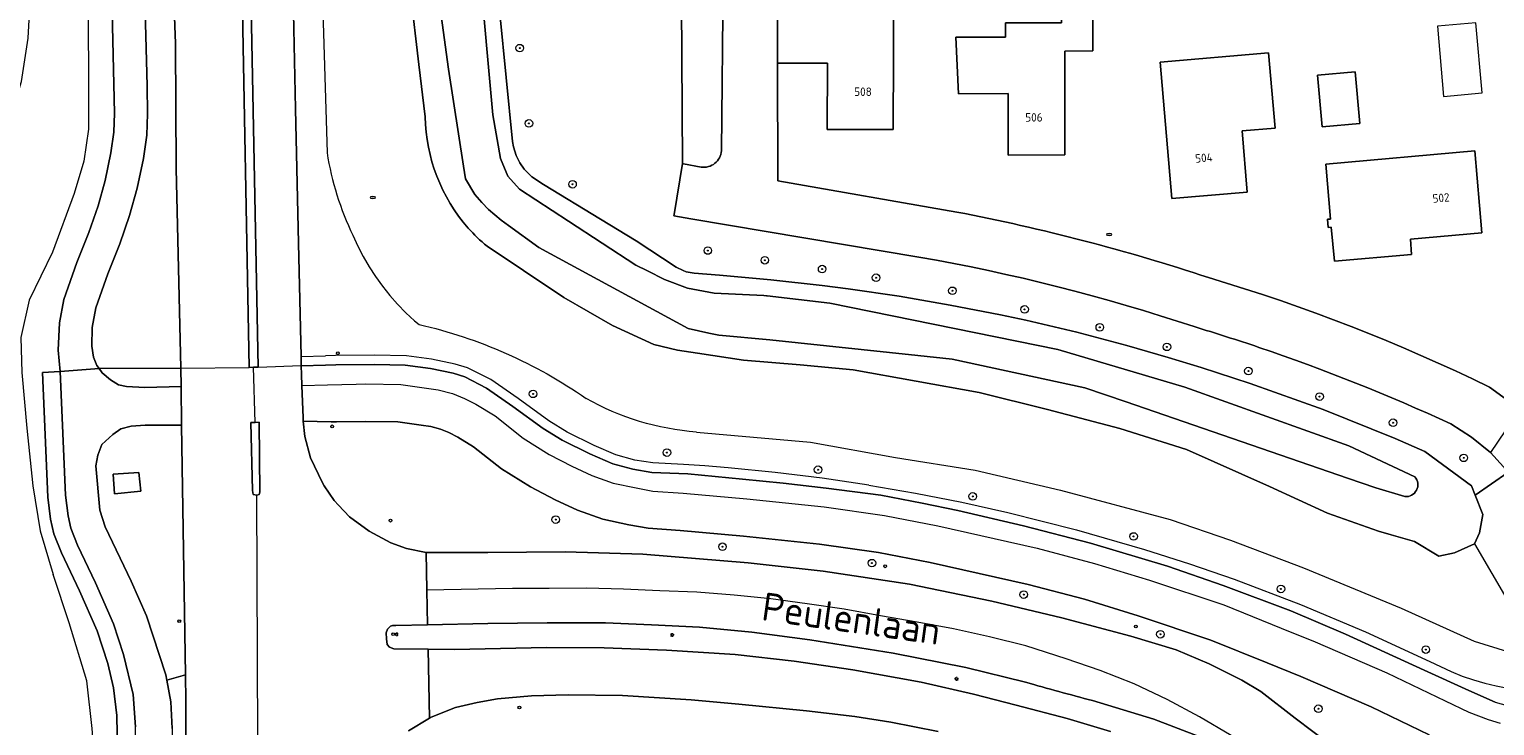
# Model space of a CAD drawing. Header units: metres. Extents: x 92650 to 117222, y 425801 to 461092.
# Tile 27 of 146: x 114826 to 114981, y 426279 to 426353. Entities that reach past the tile are written whole.
import ezdxf
from ezdxf.enums import TextEntityAlignment as Align

# ---------------------------------------------------------------- set-up
doc = ezdxf.new("R2010")
doc.units = ezdxf.units.M
doc.layers.get('0').update_dxf_attribs({"color": 253, "linetype": 'CONTINUOUS', "lineweight": 15})
for name, color, linetype, lineweight in [('B-WE-GR-BOOM-S', 253, 'CONTINUOUS', 15), ('B-WE-IE-MEUBILAIR-S', 253, 'CONTINUOUS', 15), ('B-WE-OG-BEBOUWING-GV', 253, 'CONTINUOUS', 15), ('B-WE-OG-BEBOUWING-T18', 253, 'CONTINUOUS', 15), ('B-WE-OG-BEBOUWING_OVERBOUWING-GV', 253, 'CONTINUOUS', 15), ('B-WE-OG-TERREIN_BEGROEID-GV', 253, 'CONTINUOUS', 15), ('B-WE-OG-TERREIN_ERF-GV', 253, 'CONTINUOUS', 15), ('B-WE-OG-TERREIN_OEVER-GV', 253, 'CONTINUOUS', 15), ('B-WE-OG-TOPOGRAFIE-T18', 7, 'CONTINUOUS', 15), ('B-WE-OG-WATER_MEER-GV', 253, 'CONTINUOUS', 15), ('B-WE-OG-WEG-GV', 253, 'CONTINUOUS', 15), ('B-WE-VH-GESLOTENVERHARDING-GV', 253, 'CONTINUOUS', 15), ('B-WE-VH-GESLOTENVERHARDING_ASFALT-GV', 253, 'CONTINUOUS', 15), ('B-WE-VH-OPENVERHARDING_BETONSTRAATSTEEN-GV', 253, 'CONTINUOUS', 15), ('B-WE-VH-OPENVERHARDING_TEGEL-GV', 253, 'CONTINUOUS', 15)]:
    doc.layers.add(name, color=color, linetype=linetype, lineweight=lineweight)
doc.styles.add('NLCS-ISO', font='NLCS-ISO.ttf')
doc.styles.add('NLCS-ISO-M200-T18', font='NLCS-ISO.ttf', dxfattribs={"height": 0.36})

# ---------------------------------------------------------------- blocks, each defined once
blk = doc.blocks.new('SIE-MEUBILAIR_PAAL_LICHTMAST-SO')
for points in [[(-0.62, 0), (-1, 0)], [(-0.71, 0.71), (-0.44, 0.44)], [(0, 1), (0, 0.62)], [(0.44, 0.44), (0.71, 0.71)], [(1, 0), (0.62, 0)], [(-0.71, -0.71), (-0.44, -0.44)], [(0, -0.62), (0, -1)], [(0.44, -0.44), (0.71, -0.71)]]:
    blk.add_lwpolyline(points)
blk.add_circle((0, 0), 0.5)
blk = doc.blocks.new('SIE-MEUBILAIR_PAAL_VERKEERSBORD-SO')
blk.add_circle((0, 0), 0.75)
at = {"style": 'NLCS-ISO'}
blk.add_text('vb', height=0.75, dxfattribs=at).set_placement((0, 0.07), align=Align.MIDDLE_CENTER)
blk = doc.blocks.new('SIE-MEUBILAIR_PUT_RIOOLPUT-SO')
blk.add_ellipse((0, 0), major_axis=(1.25, 0), ratio=0.54)
at = {"style": 'NLCS-ISO'}
blk.add_text('ri', height=0.75, dxfattribs=at).set_placement((-0.04, 0.07), align=Align.MIDDLE_CENTER)
blk = doc.blocks.new('SGR-BOOM_GBKN-SO')
at = {"linetype": 'ByBlock', "lineweight": 18}
h = blk.add_hatch(color=0, dxfattribs=at)
h.dxf.hatch_style = 1
edge = h.paths.add_edge_path()
edge.add_arc((0, 0), 0.25, 0, 360)
at = {"color": 0, "linetype": 'ByBlock', "lineweight": 18}
for radius in [2, 0.25]:
    blk.add_circle((0, 0), radius, dxfattribs=at)
at = {"color": 0, "linetype": 'ByBlock', "lineweight": 18, "style": 'NLCS-ISO'}
blk.add_attdef('SOORT', (2.5, 0), '', height=1.5, dxfattribs=at)

msp = doc.modelspace()

# ---------------------------------------------------------------- linework, layer by layer
at = {"layer": 'B-WE-OG-BEBOUWING-GV', "transparency": 33554687, "flags": 128}
for points in [[(114905.247, 426349.062), (114910.537, 426349.044), (114910.517, 426342.041), (114917.515, 426342.02), (114917.568, 426357.819), (114910.566, 426357.846), (114910.56, 426356.045), (114905.26, 426356.063)], [(114938.643, 426350.36), (114938.615, 426357.311), (114935.336, 426357.305), (114935.343, 426353.324), (114929.382, 426353.314), (114929.385, 426351.803), (114924.134, 426351.794), (114924.416, 426345.795), (114929.666, 426345.832), (114929.679, 426339.311), (114935.688, 426339.323), (114935.669, 426350.334)], [(114957.955, 426342.178), (114957.26, 426350.149), (114945.789, 426349.179), (114947.012, 426334.723), (114954.996, 426335.393), (114954.447, 426341.881)], [(114966.902, 426342.664), (114966.414, 426348.143), (114962.429, 426347.788), (114962.917, 426342.307)], [(114979.836, 426331.088), (114979.077, 426339.755), (114963.298, 426338.333), (114963.82, 426332.535), (114963.509, 426332.507), (114963.571, 426331.647), (114963.897, 426331.689), (114964.224, 426328.054), (114972.368, 426328.772), (114972.268, 426330.395)]]:
    msp.add_lwpolyline(points, close=True, dxfattribs=at)
at = {"layer": 'B-WE-OG-BEBOUWING_OVERBOUWING-GV', "transparency": 33554687, "flags": 128}
msp.add_lwpolyline([(114979.211, 426353.347), (114975.137, 426352.991), (114975.789, 426345.539), (114979.863, 426345.895)], close=True, dxfattribs=at)
at = {"layer": 'B-WE-OG-TERREIN_BEGROEID-GV', "transparency": 33554687, "flags": 128}
for points in [[(114820.027, 426333.377), (114822.302, 426338.563), (114823.811, 426342.41), (114825.227, 426347.128), (114825.911, 426351.689), (114826.251, 426358.188), (114827.382, 426397.471), (114828.3, 426447.098), (114830.56, 426447.915), (114831.822, 426405.546), (114832.252, 426358.754), (114832.317, 426342.05), (114831.824, 426338.682), (114830.8, 426335.25), (114828.506, 426329.011), (114826.022, 426323.926), (114825.142, 426319.968), (114825.23, 426316.274), (114825.757, 426310.381), (114826.423, 426304.263), (114827.171, 426299.47), (114828.551, 426294.861)], [(114982.124, 426306.278), (114980.74, 426307.794), (114978.73, 426309.409), (114976.566, 426310.811), (114975.32, 426311.381), (114974.07, 426311.942), (114972.817, 426312.495), (114971.559, 426313.041), (114970.299, 426313.577), (114969.035, 426314.106), (114967.767, 426314.626), (114966.496, 426315.138), (114965.222, 426315.642), (114963.945, 426316.137), (114962.664, 426316.624), (114961.38, 426317.103), (114960.093, 426317.573), (114958.803, 426318.035), (114957.51, 426318.488), (114956.214, 426318.933), (114955.788, 426319.077), (114955.362, 426319.22), (114954.936, 426319.362), (114954.509, 426319.504), (114954.082, 426319.644), (114953.655, 426319.784), (114953.228, 426319.922), (114952.8, 426320.06), (114952.372, 426320.196), (114951.943, 426320.332), (114951.515, 426320.467), (114951.086, 426320.601), (114950.656, 426320.734), (114950.227, 426320.866), (114949.797, 426320.998), (114949.367, 426321.128), (114947.581, 426321.717), (114945.789, 426322.289), (114943.993, 426322.844), (114942.191, 426323.382), (114940.384, 426323.903), (114938.572, 426324.407), (114936.755, 426324.894), (114934.934, 426325.364), (114933.109, 426325.816), (114931.279, 426326.252), (114929.446, 426326.669), (114927.608, 426327.07), (114925.767, 426327.453), (114923.922, 426327.819), (114922.074, 426328.167), (114920.223, 426328.498), (114896.069, 426332.572), (114894.288, 426332.873), (114894.31, 426333.006), (114895.197, 426338.409), (114895.033, 426366.774)], [(114875.172, 426361.138), (114877.196, 426340.769), (114877.299, 426340.199), (114877.589, 426339.275), (114877.968, 426338.5), (114878.446, 426337.816), (114879.241, 426337.015), (114880.463, 426336.194), (114886.517, 426332.504), (114890.282, 426330.226), (114894.543, 426327.416), (114895.255, 426327.072), (114895.602, 426326.955), (114896.435, 426326.788), (114899.124, 426326.587), (114904.558, 426326.106), (114909.987, 426325.497), (114912.724, 426325.141), (114918.129, 426324.342), (114923.524, 426323.414), (114928.859, 426322.368), (114931.568, 426321.824), (114936.937, 426320.533), (114942.228, 426319.138), (114946.636, 426317.873), (114950.113, 426316.809), (114955.317, 426315.105), (114963.028, 426312.328), (114970.646, 426309.278), (114973.789, 426307.89), (114978.741, 426304.268), (114979.138, 426303.261), (114982.596, 426305.662)], [(114838.297, 426354.587), (114838.532, 426346.638), (114838.564, 426343.682), (114838.469, 426341.419), (114838.125, 426338.949), (114837.469, 426335.798), (114836.657, 426332.924), (114835.617, 426329.912), (114834.359, 426326.738), (114833.089, 426323.131), (114832.709, 426321.044), (114832.64, 426319.06), (114832.827, 426317.887), (114833.185, 426317.002), (114833.427, 426316.674), (114842.078, 426316.743), (114841.584, 426337.88), (114841.514, 426351.125), (114841.195, 426359.597)], [(114835.722, 426256.262), (114835.304, 426279.905), (114834.937, 426282.83), (114834.348, 426285.416), (114833.219, 426288.88), (114831.335, 426293.14), (114829.429, 426297.165), (114828.634, 426299.168), (114828.298, 426300.729), (114828.002, 426303.061), (114827.423, 426316.283), (114829.297, 426316.383), (114829.085, 426318.621), (114829.246, 426321.526), (114829.699, 426324.016), (114831.078, 426327.932), (114832.332, 426331.096), (114833.317, 426333.948), (114834.072, 426336.62), (114834.682, 426339.548), (114834.988, 426341.75), (114835.073, 426343.766), (114834.807, 426354.542)], [(114820.027, 426333.377), (114818.148, 426329.662), (114816.909, 426326.019), (114816.386, 426322.734), (114816.042, 426319.621), (114816.111, 426314.41), (114816.361, 426307.994), (114817.442, 426300.672), (114819.244, 426284.959), (114820.934, 426269.607), (114821.911, 426259.502), (114822.853, 426257.34), (114832.251, 426253.762), (114834.419, 426253.036), (114834.261, 426255.872), (114833.907, 426258.587), (114833.494, 426263.899), (114833.169, 426271.674), (114832.679, 426278.539), (114832.139, 426283.595), (114830.257, 426289.734), (114828.551, 426294.861)]]:
    msp.add_lwpolyline(points, dxfattribs=at)
for points in [[(114842.142, 426310.688), (114838.311, 426310.68), (114836.832, 426310.569), (114835.741, 426310.288), (114834.892, 426309.683), (114833.722, 426308.636), (114833.298, 426307.514), (114833.09, 426306.373), (114833.512, 426301.658), (114834.056, 426299.92), (114836.822, 426294.14), (114838.437, 426290.488), (114840.475, 426284.221), (114840.585, 426283.66), (114842.579, 426284.23)], [(114834.907, 426305.474), (114837.639, 426305.681), (114837.857, 426303.676), (114835.042, 426303.411)]]:
    msp.add_lwpolyline(points, close=True, dxfattribs=at)
at = {"layer": 'B-WE-OG-TERREIN_ERF-GV', "transparency": 33554687, "flags": 128}
for points in [[(114957.69, 426386.487), (114957.484, 426386.867), (114940.5, 426375.719), (114931.484, 426369.719), (114928.547, 426368.25), (114927.391, 426368.188), (114926.492, 426368.25), (114916.867, 426368.281), (114901.414, 426368.156), (114897.258, 426368), (114895.312, 426367.328), (114895.03, 426367.231), (114895.033, 426366.774), (114895.197, 426338.409), (114895.312, 426338.387), (114897.168, 426338.03)], [(114899.33, 426339.775), (114899.505, 426357.887), (114899.527, 426363.898), (114901.773, 426363.89), (114905.528, 426363.876), (114905.506, 426357.865), (114905.274, 426357.866), (114905.26, 426356.063), (114910.56, 426356.045), (114910.566, 426357.846), (114917.568, 426357.819), (114917.515, 426342.02), (114910.517, 426342.041), (114910.537, 426349.044), (114905.247, 426349.062), (114905.284, 426336.569), (114924.252, 426333.269)], [(114950.901, 426326.321), (114952.812, 426325.741), (114954.717, 426325.142), (114956.616, 426324.523), (114958.509, 426323.884), (114960.394, 426323.226), (114962.273, 426322.548), (114964.144, 426321.851), (114966.009, 426321.134), (114967.865, 426320.398), (114969.714, 426319.643), (114971.555, 426318.869), (114973.388, 426318.076), (114975.213, 426317.263), (114977.029, 426316.432), (114978.837, 426315.583), (114980.635, 426314.714), (114983.839, 426312.387)]]:
    msp.add_lwpolyline(points, dxfattribs=at)
for points in [[(114938.643, 426350.36), (114935.669, 426350.334), (114935.688, 426339.323), (114929.679, 426339.311), (114929.666, 426345.832), (114924.416, 426345.795), (114924.134, 426351.794), (114929.385, 426351.803), (114929.382, 426353.314), (114935.343, 426353.324), (114935.336, 426357.305), (114938.615, 426357.311)], [(114957.955, 426342.178), (114954.447, 426341.881), (114954.996, 426335.393), (114947.012, 426334.723), (114945.789, 426349.179), (114957.26, 426350.149)], [(114966.902, 426342.664), (114962.917, 426342.307), (114962.429, 426347.788), (114966.414, 426348.143)], [(114979.836, 426331.088), (114972.268, 426330.395), (114972.368, 426328.772), (114964.224, 426328.054), (114963.897, 426331.689), (114963.571, 426331.647), (114963.509, 426332.507), (114963.82, 426332.535), (114963.298, 426338.333), (114979.077, 426339.755)]]:
    msp.add_lwpolyline(points, close=True, dxfattribs=at)
at = {"layer": 'B-WE-OG-TERREIN_ERF-GV', "transparency": 33554687}
for points in [[(114897.168, 426338.03, 0.4271514), (114899.33, 426339.775)], [(114924.252, 426333.269, -0.0328773), (114950.901, 426326.321)]]:
    msp.add_lwpolyline(points, format="xyb", dxfattribs=at)
at = {"layer": 'B-WE-OG-TERREIN_OEVER-GV', "transparency": 33554687, "flags": 128}
for points in [[(114866.782, 426367.793), (114866.5, 426366.961), (114866.115, 426365.825), (114866, 426362.145), (114866.069, 426359.315), (114866.399, 426356.495), (114867.286, 426348.919), (114867.96, 426343.373)], [(114872.021, 426338.146), (114870.422, 426348.406), (114868.766, 426360.625)], [(114874.499, 426329.647), (114878.373, 426327.071), (114882.638, 426324.232), (114887.777, 426321.259), (114892.168, 426319.246), (114894.68, 426318.644), (114896.803, 426318.306), (114901.673, 426317.591), (114907.645, 426317.063), (114913.28, 426316.548), (114919.933, 426315.362), (114926.606, 426314.148), (114933.851, 426312.345), (114941.517, 426310.32), (114948.563, 426308.091), (114957.367, 426304.184), (114963.501, 426301.345), (114968.888, 426299.467), (114970.239, 426299.076), (114972.716, 426298.359), (114975.272, 426296.801), (114976.94, 426297.141), (114979.059, 426298.096), (114979.599, 426299.257), (114979.945, 426301.211), (114979.138, 426303.261), (114978.741, 426304.268), (114973.789, 426307.89), (114970.646, 426309.278), (114963.028, 426312.328), (114955.317, 426315.105), (114950.113, 426316.809), (114946.636, 426317.873), (114942.228, 426319.138), (114936.937, 426320.533), (114931.568, 426321.824), (114928.859, 426322.368), (114923.524, 426323.414), (114918.129, 426324.342), (114912.724, 426325.141), (114909.987, 426325.497), (114904.558, 426326.106), (114899.124, 426326.587), (114896.435, 426326.788), (114895.602, 426326.955), (114895.255, 426327.072), (114894.543, 426327.416), (114890.282, 426330.226), (114886.517, 426332.504), (114880.463, 426336.194), (114879.241, 426337.015), (114878.446, 426337.816), (114877.968, 426338.5), (114877.589, 426339.275), (114877.299, 426340.199), (114877.196, 426340.769), (114875.172, 426361.138)], [(114873.695, 426359.188), (114875.117, 426343.594), (114875.922, 426338.938), (114876.719, 426337.063), (114877.953, 426335.688), (114883.134, 426332.306), (114890.258, 426327.656), (114891.488, 426327.034), (114893.289, 426326.125), (114895.742, 426325.219), (114898.539, 426324.688), (114903.821, 426324.42), (114904.102, 426324.406), (114904.157, 426324.4), (114910.781, 426323.625), (114934.945, 426318.688), (114948.383, 426314.719), (114965.75, 426308.5), (114972.741, 426305.206)], [(114971.677, 426303.121), (114968.617, 426304.031), (114965.594, 426305.073), (114942.185, 426313.143), (114937.797, 426314.656), (114923.742, 426317.688), (114920.122, 426318.069), (114904.453, 426319.719), (114899.031, 426320.219), (114897.972, 426320.454), (114895.789, 426320.938), (114879.992, 426329.531), (114876.782, 426331.848), (114876.008, 426332.406), (114874.641, 426333.531), (114873.962, 426334.288), (114873.211, 426335.125), (114872.234, 426336.781), (114872.021, 426338.146)]]:
    msp.add_lwpolyline(points, dxfattribs=at)
at = {"layer": 'B-WE-OG-TERREIN_OEVER-GV', "transparency": 33554687}
for points in [[(114867.96, 426343.373, 0.1788684), (114872.514, 426331.58)], [(114872.514, 426331.58, 0.0377881), (114874.499, 426329.647)], [(114972.741, 426305.206, -0.6811245), (114971.677, 426303.121)]]:
    msp.add_lwpolyline(points, format="xyb", dxfattribs=at)
at = {"layer": 'B-WE-OG-WATER_MEER-GV', "transparency": 33554687, "flags": 128}
for points in [[(114870.601, 426367.68), (114868.805, 426366.438), (114868.672, 426365.563), (114868.766, 426360.625), (114870.422, 426348.406), (114872.021, 426338.146), (114872.234, 426336.781), (114873.211, 426335.125), (114873.962, 426334.288), (114874.641, 426333.531), (114876.008, 426332.406), (114876.782, 426331.848), (114879.992, 426329.531), (114895.789, 426320.938), (114897.972, 426320.454), (114899.031, 426320.219), (114904.453, 426319.719), (114920.122, 426318.069), (114923.742, 426317.688), (114937.797, 426314.656), (114942.185, 426313.143), (114965.594, 426305.073), (114968.617, 426304.031), (114971.677, 426303.121)], [(114972.741, 426305.206), (114965.75, 426308.5), (114948.383, 426314.719), (114934.945, 426318.688), (114910.781, 426323.625), (114904.157, 426324.4), (114904.102, 426324.406), (114903.821, 426324.42), (114898.539, 426324.688), (114895.742, 426325.219), (114893.289, 426326.125), (114891.488, 426327.034), (114890.258, 426327.656), (114883.134, 426332.306), (114877.953, 426335.688), (114876.719, 426337.063), (114875.922, 426338.938), (114875.117, 426343.594), (114873.695, 426359.188)]]:
    msp.add_lwpolyline(points, dxfattribs=at)
at = {"layer": 'B-WE-OG-WATER_MEER-GV', "transparency": 33554687}
msp.add_lwpolyline([(114971.677, 426303.121, 0.6811245), (114972.741, 426305.206)], format="xyb", dxfattribs=at)
at = {"layer": 'B-WE-OG-WEG-GV', "transparency": 33554687, "flags": 128}
for points in [[(114854.843, 426464.25), (114854.816, 426464.134), (114854.687, 426464.162), (114854.253, 426461.733), (114854.183, 426461.342), (114853.683, 426457.846), (114853.031, 426451.985), (114852.749, 426446.96), (114852.537, 426441.638), (114852.473, 426435.885), (114852.484, 426430.052), (114852.58, 426424.826), (114852.688, 426419.189), (114852.898, 426408.786), (114853.159, 426395.816), (114853.866, 426360.792), (114853.87, 426359.108), (114853.899, 426357.642), (114853.997, 426354.408), (114854.226, 426344.232), (114854.226, 426344.22), (114854.544, 426329.965), (114854.812, 426317.97), (114857.389, 426318.037)], [(114867.96, 426343.373), (114867.286, 426348.919), (114866.399, 426356.495), (114866.069, 426359.315), (114866, 426362.145), (114866.115, 426365.825), (114866.5, 426366.961), (114866.782, 426367.793), (114856.786, 426367.793), (114857.042, 426356.88), (114857.558, 426339.555)], [(114860.309, 426330.816), (114860.823, 426329.676), (114861.392, 426328.563), (114862.017, 426327.481), (114862.694, 426326.43), (114863.423, 426325.415), (114864.202, 426324.437), (114865.028, 426323.5), (114865.9, 426322.604), (114866.816, 426321.754), (114867.303, 426321.356)], [(114979.059, 426298.096), (114976.94, 426297.141), (114975.272, 426296.801), (114972.716, 426298.359), (114970.239, 426299.076), (114968.888, 426299.467), (114963.501, 426301.345), (114957.367, 426304.184), (114948.563, 426308.091), (114941.517, 426310.32), (114933.851, 426312.345), (114926.606, 426314.148), (114919.933, 426315.362), (114913.28, 426316.548), (114907.645, 426317.063), (114901.673, 426317.591), (114896.803, 426318.306), (114894.68, 426318.644), (114892.168, 426319.246), (114887.777, 426321.259), (114882.638, 426324.232), (114878.373, 426327.071), (114874.499, 426329.647)], [(114854.812, 426317.97), (114854.833, 426317.017), (114854.834, 426316.97), (114857.415, 426317.037), (114858.489, 426317.065), (114862.577, 426317.121), (114865.842, 426317.047), (114868.498, 426316.704), (114870.902, 426316.186), (114872.151, 426315.799), (114874.455, 426314.621), (114877.22, 426312.679), (114880.452, 426310.332), (114882.464, 426309.086), (114885.398, 426307.633), (114887.804, 426306.576), (114889.94, 426306.008), (114891.939, 426305.684), (114895.746, 426305.511), (114901.565, 426304.973)], [(114914.927, 426304.319), (114909.981, 426305.05), (114905.019, 426305.666), (114900.045, 426306.165), (114897.553, 426306.371), (114895.288, 426306.532), (114892.042, 426306.68), (114890.149, 426306.987), (114888.135, 426307.523), (114885.842, 426308.529), (114882.991, 426309.936), (114881.04, 426311.141), (114877.795, 426313.497), (114874.91, 426315.511), (114872.447, 426316.754), (114871.113, 426317.164), (114868.626, 426317.696), (114865.97, 426318.039), (114862.563, 426318.121), (114858.463, 426318.065), (114857.389, 426318.037)], [(114974.254, 426277.869), (114968.115, 426280.825), (114960.667, 426284.058), (114957.09, 426285.488), (114951.153, 426287.907), (114943.447, 426290.488), (114937.746, 426292.225), (114931.797, 426293.807), (114921.407, 426296.136), (114915.942, 426297.19), (114909.708, 426298.084), (114901.646, 426298.931), (114894.936, 426299.511), (114891.564, 426299.765), (114889.513, 426300.138), (114886.779, 426300.715), (114884.097, 426301.683), (114881.717, 426302.775), (114879.089, 426304.153), (114876.039, 426306.067), (114873.086, 426308.403), (114871.413, 426309.427), (114870.445, 426309.906), (114869.589, 426310.278), (114868.543, 426310.528), (114867.526, 426310.693), (114865.067, 426311.021), (114861.64, 426311.084), (114858.555, 426311.046), (114857.988, 426311.055), (114855.036, 426311.103), (114855.199, 426309.474), (114855.81, 426307.224), (114857.067, 426304.577), (114857.272, 426304.265), (114858.304, 426302.693), (114858.775, 426302.194), (114859.946, 426300.955), (114862.033, 426299.456), (114864.307, 426298.223), (114865.976, 426297.62), (114868.055, 426297.182), (114874.59, 426297.172), (114882.778, 426297.242), (114890.995, 426297.027), (114902.159, 426296.096), (114910.09, 426295.193), (114919.218, 426293.833), (114927.948, 426292.045), (114935.358, 426290.258), (114942.663, 426288.329), (114947.453, 426286.858), (114950.962, 426285.381), (114954.425, 426283.651), (114956.425, 426282.448), (114960.07, 426279.626), (114963.795, 426276.81)], [(114896.69, 426309.958), (114908.752, 426308.869), (114917.736, 426307.261), (114926.195, 426305.913), (114935.207, 426303.798), (114946.828, 426300.692), (114953.212, 426298.51), (114960.949, 426295.57), (114971.287, 426291.276), (114979.012, 426287.8), (114982.539, 426286.694), (114985.489, 426286.079)], [(114901.565, 426304.973), (114905.862, 426304.531), (114910.407, 426304.024), (114916.187, 426303.273), (114920.588, 426302.412), (114924.344, 426301.629), (114931.308, 426300.023), (114938.41, 426298.191), (114946.558, 426295.73), (114952.461, 426293.677), (114959.61, 426290.997), (114965.4, 426288.545), (114973.741, 426284.729), (114978.466, 426282.571), (114981.257, 426281.323), (114983.407, 426280.72)], [(114914.927, 426304.319), (114919.855, 426303.472), (114924.762, 426302.51), (114929.644, 426301.433), (114936.917, 426299.604), (114944.122, 426297.521), (114948.882, 426295.993), (114953.606, 426294.353), (114960.616, 426291.687), (114967.528, 426288.777), (114974.333, 426285.626), (114976.587, 426284.557), (114977.749, 426284.09), (114978.933, 426283.682), (114980.134, 426283.335), (114981.35, 426283.048), (114982.58, 426282.822), (114983.819, 426282.658), (114985.065, 426282.556), (114986.314, 426282.516), (114986.823, 426282.525)], [(114922.269, 426278.207), (114917.254, 426279.192), (114913.459, 426279.81), (114908.324, 426280.404), (114901.173, 426281.122), (114896.114, 426281.558), (114888.846, 426282.04), (114883.078, 426282.09), (114879.226, 426282.011), (114875.625, 426281.666), (114873.456, 426281.281), (114871.163, 426280.759), (114870.693, 426280.572), (114868.512, 426279.702), (114868.394, 426279.631), (114866.198, 426278.303)]]:
    msp.add_lwpolyline(points, dxfattribs=at)
at = {"layer": 'B-WE-OG-WEG-GV', "transparency": 33554687}
for points in [[(114872.514, 426331.58, -0.1788684), (114867.96, 426343.373)], [(114857.558, 426339.555, 0.0738057), (114860.309, 426330.816)], [(114874.499, 426329.647, -0.0377881), (114872.514, 426331.58)], [(114867.303, 426321.356, -0.09598), (114884.99, 426313.522)], [(114896.69, 426309.958, -0.1111111), (114884.99, 426313.522)]]:
    msp.add_lwpolyline(points, format="xyb", dxfattribs=at)
at = {"layer": 'B-WE-OG-WEG-GV', "transparency": 33554687, "flags": 128}
for points in [[(114991.753, 426288.896), (114989.707, 426292.86), (114988.284, 426295.669), (114987.35, 426297.512), (114985.695, 426300.724), (114985.376, 426301.342), (114984.002, 426303.619), (114983.418, 426304.587), (114982.596, 426305.662), (114979.138, 426303.261), (114979.945, 426301.211), (114979.599, 426299.257), (114979.059, 426298.096), (114984.307, 426289.09), (114985.095, 426287.151), (114985.489, 426286.079), (114986.823, 426282.525), (114987.563, 426282.539), (114988.81, 426282.625), (114990.051, 426282.772), (114991.284, 426282.982), (114992.504, 426283.252), (114994.698, 426283.857)], [(114842.625, 426281.449), (114842.579, 426284.23), (114840.585, 426283.66), (114841.034, 426281.361), (114841.161, 426278.539), (114841.662, 426250.282), (114842.413, 426249.992), (114842.121, 426265.323), (114842.169, 426269.432), (114842.426, 426273.263), (114842.602, 426277.528)]]:
    msp.add_lwpolyline(points, close=True, dxfattribs=at)
at = {"layer": 'B-WE-VH-GESLOTENVERHARDING-GV', "transparency": 33554687, "flags": 128}
msp.add_lwpolyline([(114846.075, 426464.72), (114841.471, 426465.079), (114841.393, 426457.295), (114841.167, 426450.306), (114840.536, 426436.805), (114840.052, 426421.637), (114840.13, 426410.839), (114841.195, 426359.597), (114841.514, 426351.125), (114841.584, 426337.88), (114842.078, 426316.743), (114849.332, 426316.813), (114848.507, 426360.287), (114847.873, 426383.477), (114844.841, 426416.372), (114844.682, 426418.872), (114844.629, 426421.377), (114844.912, 426430.253), (114845.65, 426447.365)], close=True, dxfattribs=at)
for points in [[(114849.431, 426360.374), (114850.252, 426316.841), (114854.833, 426317.017), (114854.812, 426317.97), (114854.544, 426329.965), (114854.226, 426344.22), (114854.226, 426344.232), (114853.997, 426354.408)], [(114866.198, 426278.303), (114868.394, 426279.631), (114868.253, 426286.942), (114864.639, 426286.989), (114864.18, 426287.137), (114863.912, 426287.445), (114863.843, 426288.04), (114863.826, 426288.658), (114863.965, 426289.069), (114864.297, 426289.381), (114864.502, 426289.441), (114864.861, 426289.457), (114868.203, 426289.522), (114868.132, 426293.181), (114868.055, 426297.182), (114865.976, 426297.62), (114864.307, 426298.223), (114862.033, 426299.456), (114859.946, 426300.955), (114858.775, 426302.194), (114858.304, 426302.693), (114857.272, 426304.265), (114857.067, 426304.577), (114855.81, 426307.224), (114855.199, 426309.474), (114855.036, 426311.103), (114855.023, 426311.466), (114854.905, 426314.901), (114854.865, 426316.065), (114854.834, 426316.97), (114854.833, 426317.017)], [(114842.078, 426316.743), (114842.099, 426314.784), (114842.142, 426310.688), (114842.579, 426284.23), (114842.625, 426281.449), (114842.602, 426277.528)], [(114850.238, 426277.425), (114850.123, 426303.263), (114849.755, 426303.33), (114849.671, 426303.745), (114849.485, 426310.961), (114849.938, 426310.983), (114849.787, 426316.827), (114849.332, 426316.813)], [(114850.252, 426316.841), (114849.787, 426316.827)], [(114849.938, 426310.983), (114850.369, 426311.003), (114850.438, 426303.566), (114850.357, 426303.34), (114850.123, 426303.263)]]:
    msp.add_lwpolyline(points, dxfattribs=at)
at = {"layer": 'B-WE-VH-GESLOTENVERHARDING_ASFALT-GV', "transparency": 33554687, "flags": 128}
for points in [[(114924.252, 426333.269), (114905.284, 426336.569), (114905.247, 426349.062), (114905.26, 426356.063), (114905.274, 426357.866), (114899.505, 426357.887), (114899.33, 426339.775)], [(114897.168, 426338.03), (114895.312, 426338.387), (114895.197, 426338.409), (114894.31, 426333.006), (114894.288, 426332.873), (114896.069, 426332.572), (114920.223, 426328.498), (114922.074, 426328.167), (114923.922, 426327.819), (114925.767, 426327.453), (114927.608, 426327.07), (114929.446, 426326.669), (114931.279, 426326.252), (114933.109, 426325.816), (114934.934, 426325.364), (114936.755, 426324.894), (114938.572, 426324.407), (114940.384, 426323.903), (114942.191, 426323.382), (114943.993, 426322.844), (114945.789, 426322.289), (114947.581, 426321.717), (114949.367, 426321.128), (114949.797, 426320.998), (114950.227, 426320.866), (114950.656, 426320.734), (114951.086, 426320.601), (114951.515, 426320.467), (114951.943, 426320.332), (114952.372, 426320.196), (114952.8, 426320.06), (114953.228, 426319.922), (114953.655, 426319.784), (114954.082, 426319.644), (114954.509, 426319.504), (114954.936, 426319.362), (114955.362, 426319.22), (114955.788, 426319.077), (114956.214, 426318.933), (114957.51, 426318.488), (114958.803, 426318.035), (114960.093, 426317.573), (114961.38, 426317.103), (114962.664, 426316.624), (114963.945, 426316.137), (114965.222, 426315.642), (114966.496, 426315.138), (114967.767, 426314.626), (114969.035, 426314.106), (114970.299, 426313.577), (114971.559, 426313.041), (114972.817, 426312.495), (114974.07, 426311.942), (114975.32, 426311.381), (114976.566, 426310.811), (114978.73, 426309.409), (114980.74, 426307.794)], [(114983.839, 426312.387), (114980.635, 426314.714), (114978.837, 426315.583), (114977.029, 426316.432), (114975.213, 426317.263), (114973.388, 426318.076), (114971.555, 426318.869), (114969.714, 426319.643), (114967.865, 426320.398), (114966.009, 426321.134), (114964.144, 426321.851), (114962.273, 426322.548), (114960.394, 426323.226), (114958.509, 426323.884), (114956.616, 426324.523), (114954.717, 426325.142), (114952.812, 426325.741), (114950.901, 426326.321)], [(114841.161, 426278.539), (114841.034, 426281.361), (114840.585, 426283.66), (114840.475, 426284.221), (114838.437, 426290.488), (114836.822, 426294.14), (114834.056, 426299.92), (114833.512, 426301.658), (114833.09, 426306.373), (114833.298, 426307.514), (114833.722, 426308.636), (114834.892, 426309.683), (114835.741, 426310.288), (114836.832, 426310.569), (114838.311, 426310.68), (114842.142, 426310.688), (114842.099, 426314.784), (114838.26, 426314.68), (114836.341, 426314.789), (114835.47, 426314.947), (114834.628, 426315.48), (114833.746, 426316.24), (114833.427, 426316.674), (114829.297, 426316.383), (114829.871, 426303.262), (114830.148, 426301.078), (114830.432, 426299.762), (114831.143, 426297.973), (114833.032, 426293.986), (114834.966, 426289.612), (114836.018, 426286.382), (114837.023, 426282.121), (114837.297, 426278.699)], [(114998.237, 426287.737), (114997.164, 426289.683), (114997.079, 426289.871), (114995.677, 426292.988), (114994.18, 426296.1), (114992.083, 426300.316), (114989.691, 426304.514), (114987.713, 426307.786), (114985.317, 426310.892), (114983.839, 426312.387), (114980.74, 426307.794), (114982.124, 426306.278), (114982.596, 426305.662), (114983.418, 426304.587), (114984.002, 426303.619), (114985.376, 426301.342), (114985.695, 426300.724), (114987.35, 426297.512), (114988.284, 426295.669), (114989.707, 426292.86)], [(114963.795, 426276.81), (114960.07, 426279.626), (114956.425, 426282.448), (114954.425, 426283.651), (114950.962, 426285.381), (114947.453, 426286.858), (114942.663, 426288.329), (114935.358, 426290.258), (114927.948, 426292.045), (114919.218, 426293.833), (114910.09, 426295.193), (114902.159, 426296.096), (114890.995, 426297.027), (114882.778, 426297.242), (114874.59, 426297.172), (114868.055, 426297.182), (114868.132, 426293.181)], [(114953.287, 426277.779), (114949.953, 426279.776), (114946.517, 426281.612), (114943.03, 426283.255), (114939.427, 426284.692), (114935.836, 426285.927), (114931.534, 426287.298), (114927.707, 426288.254), (114923.888, 426289.092), (114920.039, 426289.788), (114916.162, 426290.489), (114912.332, 426291.182), (114908.383, 426291.731), (114904.555, 426292.263), (114900.656, 426292.677), (114896.724, 426292.967), (114892.814, 426293.142), (114888.943, 426293.315), (114885.023, 426293.39), (114881.069, 426293.373), (114877.184, 426293.356), (114868.132, 426293.181), (114868.203, 426289.522), (114874.588, 426289.645), (114880.882, 426289.73), (114887.046, 426289.726), (114891.912, 426289.521), (114896.994, 426289.26), (114902.53, 426288.738), (114908.678, 426287.928), (114917.517, 426286.53), (114925.214, 426284.985), (114931.502, 426283.436), (114932.388, 426283.184), (114932.831, 426283.059), (114933.274, 426282.935), (114933.718, 426282.811), (114934.162, 426282.689), (114934.605, 426282.566), (114935.05, 426282.445), (114935.494, 426282.324), (114935.938, 426282.204), (114936.383, 426282.084), (114936.828, 426281.965), (114937.273, 426281.847), (114937.718, 426281.73), (114938.163, 426281.613), (114938.609, 426281.497), (114945.108, 426279.505), (114949.785, 426277.732)], [(114940.518, 426278.204), (114935.916, 426279.591), (114930.511, 426281.011), (114926, 426282.188), (114920.485, 426283.45), (114913.243, 426284.735), (114907.021, 426285.672), (114900.76, 426286.39), (114893.492, 426286.822), (114886.921, 426287.079), (114880.809, 426287.106), (114871.064, 426286.905), (114868.253, 426286.942), (114868.394, 426279.631), (114868.512, 426279.702), (114870.693, 426280.572), (114871.163, 426280.759), (114873.456, 426281.281), (114875.625, 426281.666), (114879.226, 426282.011), (114883.078, 426282.09), (114888.846, 426282.04), (114896.114, 426281.558), (114901.173, 426281.122), (114908.324, 426280.404), (114913.459, 426279.81), (114917.254, 426279.192), (114922.269, 426278.207)]]:
    msp.add_lwpolyline(points, dxfattribs=at)
at = {"layer": 'B-WE-VH-GESLOTENVERHARDING_ASFALT-GV', "transparency": 33554687}
for points in [[(114899.33, 426339.775, -0.4271514), (114897.168, 426338.03)], [(114950.901, 426326.321, 0.0328773), (114924.252, 426333.269)]]:
    msp.add_lwpolyline(points, format="xyb", dxfattribs=at)
at = {"layer": 'B-WE-VH-OPENVERHARDING_BETONSTRAATSTEEN-GV', "transparency": 33554687, "flags": 128}
for points in [[(114850.051, 426464.515), (114846.075, 426464.72), (114845.65, 426447.365), (114844.912, 426430.253), (114844.629, 426421.377), (114844.682, 426418.872), (114844.841, 426416.372), (114847.873, 426383.477), (114848.507, 426360.287), (114849.332, 426316.813), (114849.787, 426316.827), (114850.252, 426316.841), (114849.431, 426360.374), (114847.884, 426427.512), (114847.931, 426442.484), (114848.224, 426449.497), (114848.888, 426457.036)], [(114850.438, 426303.566), (114850.369, 426311.003), (114849.938, 426310.983), (114849.485, 426310.961), (114849.671, 426303.745), (114849.755, 426303.33), (114850.123, 426303.263), (114850.357, 426303.34)]]:
    msp.add_lwpolyline(points, close=True, dxfattribs=at)
msp.add_lwpolyline([(114949.785, 426277.732), (114945.108, 426279.505), (114938.609, 426281.497), (114938.163, 426281.613), (114937.718, 426281.73), (114937.273, 426281.847), (114936.828, 426281.965), (114936.383, 426282.084), (114935.938, 426282.204), (114935.494, 426282.324), (114935.05, 426282.445), (114934.605, 426282.566), (114934.162, 426282.689), (114933.718, 426282.811), (114933.274, 426282.935), (114932.831, 426283.059), (114932.388, 426283.184), (114931.502, 426283.436), (114925.214, 426284.985), (114917.517, 426286.53), (114908.678, 426287.928), (114902.53, 426288.738), (114896.994, 426289.26), (114891.912, 426289.521), (114887.046, 426289.726), (114880.882, 426289.73), (114874.588, 426289.645), (114868.203, 426289.522), (114864.861, 426289.457), (114864.502, 426289.441), (114864.297, 426289.381), (114863.965, 426289.069), (114863.826, 426288.658), (114863.843, 426288.04), (114863.912, 426287.445), (114864.18, 426287.137), (114864.639, 426286.989), (114868.253, 426286.942), (114871.064, 426286.905), (114880.809, 426287.106), (114886.921, 426287.079), (114893.492, 426286.822), (114900.76, 426286.39), (114907.021, 426285.672), (114913.243, 426284.735), (114920.485, 426283.45), (114926, 426282.188), (114930.511, 426281.011), (114935.916, 426279.591), (114940.518, 426278.204)], dxfattribs=at)
at = {"layer": 'B-WE-VH-OPENVERHARDING_TEGEL-GV', "transparency": 33554687, "flags": 128}
for points in [[(114834.807, 426354.542), (114835.073, 426343.766), (114834.988, 426341.75), (114834.682, 426339.548), (114834.072, 426336.62), (114833.317, 426333.948), (114832.332, 426331.096), (114831.078, 426327.932), (114829.699, 426324.016), (114829.246, 426321.526), (114829.085, 426318.621), (114829.297, 426316.383), (114833.427, 426316.674), (114833.185, 426317.002), (114832.827, 426317.887), (114832.64, 426319.06), (114832.709, 426321.044), (114833.089, 426323.131), (114834.359, 426326.738), (114835.617, 426329.912), (114836.657, 426332.924), (114837.469, 426335.798), (114838.125, 426338.949), (114838.469, 426341.419), (114838.564, 426343.682), (114838.532, 426346.638), (114838.297, 426354.587)], [(114981.257, 426281.323), (114978.466, 426282.571), (114973.741, 426284.729), (114965.4, 426288.545), (114959.61, 426290.997), (114952.461, 426293.677), (114946.558, 426295.73), (114938.41, 426298.191), (114931.308, 426300.023), (114924.344, 426301.629), (114920.588, 426302.412), (114916.187, 426303.273), (114910.407, 426304.024), (114905.862, 426304.531), (114901.565, 426304.973), (114895.746, 426305.511), (114891.939, 426305.684), (114889.94, 426306.008), (114887.804, 426306.576), (114885.398, 426307.633), (114882.464, 426309.086), (114880.452, 426310.332), (114877.22, 426312.679), (114874.455, 426314.621), (114872.151, 426315.799), (114870.902, 426316.186), (114868.498, 426316.704), (114865.842, 426317.047), (114862.577, 426317.121), (114858.489, 426317.065), (114857.415, 426317.037), (114854.834, 426316.97), (114854.865, 426316.065), (114854.905, 426314.901), (114857.613, 426314.965), (114860.654, 426315.036), (114861.653, 426315.049), (114865.366, 426314.98), (114868.105, 426314.616), (114869.323, 426314.418), (114870.85, 426314.053), (114872.116, 426313.503), (114873.332, 426312.9), (114875.359, 426311.66), (114878.329, 426309.31), (114881.066, 426307.592), (114883.465, 426306.335), (114885.599, 426305.355), (114887.867, 426304.537), (114890.277, 426304.028), (114892.069, 426303.702), (114895.256, 426303.463), (114902.025, 426302.877), (114910.197, 426302.019), (114916.599, 426301.101), (114922.216, 426300.017), (114932.741, 426297.658), (114938.834, 426296.038), (114944.654, 426294.265), (114952.532, 426291.626), (114958.574, 426289.165), (114962.193, 426287.718), (114969.765, 426284.43), (114975.959, 426281.448), (114978.471, 426280.266), (114980.51, 426279.485), (114981.776, 426279.088)], [(114854.905, 426314.901), (114855.023, 426311.466), (114855.036, 426311.103), (114857.988, 426311.055), (114858.555, 426311.046), (114861.64, 426311.084), (114865.067, 426311.021), (114867.526, 426310.693), (114868.543, 426310.528), (114869.589, 426310.278), (114870.445, 426309.906), (114871.413, 426309.427), (114873.086, 426308.403), (114876.039, 426306.067), (114879.089, 426304.153), (114881.717, 426302.775), (114884.097, 426301.683), (114886.779, 426300.715), (114889.513, 426300.138), (114891.564, 426299.765), (114894.936, 426299.511), (114901.646, 426298.931), (114909.708, 426298.084), (114915.942, 426297.19), (114921.407, 426296.136), (114931.797, 426293.807), (114937.746, 426292.225), (114943.447, 426290.488), (114951.153, 426287.907), (114957.09, 426285.488), (114960.667, 426284.058), (114968.115, 426280.825), (114974.254, 426277.869)]]:
    msp.add_lwpolyline(points, dxfattribs=at)
for points in [[(114829.871, 426303.262), (114829.297, 426316.383), (114827.423, 426316.283), (114828.002, 426303.061), (114828.298, 426300.729), (114828.634, 426299.168), (114829.429, 426297.165), (114831.335, 426293.14), (114833.219, 426288.88), (114834.348, 426285.416), (114834.937, 426282.83), (114835.304, 426279.905), (114835.722, 426256.262), (114837.671, 426256.246), (114837.297, 426278.699), (114837.023, 426282.121), (114836.018, 426286.382), (114834.966, 426289.612), (114833.032, 426293.986), (114831.143, 426297.973), (114830.432, 426299.762), (114830.148, 426301.078)], [(114842.099, 426314.784), (114842.078, 426316.743), (114833.427, 426316.674), (114833.746, 426316.24), (114834.628, 426315.48), (114835.47, 426314.947), (114836.341, 426314.789), (114838.26, 426314.68)], [(114837.857, 426303.676), (114837.639, 426305.681), (114834.907, 426305.474), (114835.042, 426303.411)]]:
    msp.add_lwpolyline(points, close=True, dxfattribs=at)

# ---------------------------------------------------------------- block references
at = {"layer": 'B-WE-GR-BOOM-S', "transparency": 33554687, "xscale": 0.2, "yscale": 0.2, "zscale": 0.2}
for p in [(114877.968, 426350.649), (114878.943, 426342.668), (114883.556, 426336.222), (114897.882, 426329.194), (114903.916, 426328.164), (114909.983, 426327.228), (114915.688, 426326.309), (114923.769, 426324.929), (114931.416, 426322.959), (114939.382, 426321.055), (114946.492, 426318.984), (114955.113, 426316.42), (114879.374, 426314), (114962.652, 426313.708), (114970.431, 426310.942), (114893.554, 426307.779), (114909.547, 426305.962), (114977.916, 426307.22), (114925.926, 426303.14), (114881.769, 426300.677), (114942.961, 426298.89), (114899.434, 426297.796), (114915.252, 426296.063), (114958.565, 426293.322), (114931.324, 426292.719), (114945.794, 426288.521), (114973.904, 426286.889), (114962.524, 426280.633)]:
    msp.add_blockref('SGR-BOOM_GBKN-SO', p, dxfattribs=at)
at = {"layer": 'B-WE-IE-MEUBILAIR-S', "transparency": 33554687, "xscale": 0.2, "yscale": 0.2, "zscale": 0.2}
for name, p in [('SIE-MEUBILAIR_PUT_RIOOLPUT-SO', (114862.4, 426334.81)), ('SIE-MEUBILAIR_PUT_RIOOLPUT-SO', (114940.369, 426330.896)), ('SIE-MEUBILAIR_PAAL_VERKEERSBORD-SO', (114858.699, 426318.302)), ('SIE-MEUBILAIR_PAAL_VERKEERSBORD-SO', (114858.099, 426310.559)), ('SIE-MEUBILAIR_PAAL_VERKEERSBORD-SO', (114864.283, 426300.563)), ('SIE-MEUBILAIR_PAAL_VERKEERSBORD-SO', (114916.659, 426295.724)), ('SIE-MEUBILAIR_PAAL_VERKEERSBORD-SO', (114841.918, 426289.905)), ('SIE-MEUBILAIR_PAAL_VERKEERSBORD-SO', (114943.191, 426289.35)), ('SIE-MEUBILAIR_PAAL_VERKEERSBORD-SO', (114864.559, 426288.539)), ('SIE-MEUBILAIR_PAAL_LICHTMAST-SO', (114864.906, 426288.526)), ('SIE-MEUBILAIR_PAAL_LICHTMAST-SO', (114894.118, 426288.455)), ('SIE-MEUBILAIR_PAAL_LICHTMAST-SO', (114924.213, 426283.797)), ('SIE-MEUBILAIR_PAAL_VERKEERSBORD-SO', (114877.927, 426280.756))]:
    msp.add_blockref(name, p, dxfattribs=at)

# ---------------------------------------------------------------- texts
at = {"layer": 'B-WE-OG-BEBOUWING-T18', "transparency": 33554687, "style": 'NLCS-ISO-M200-T18'}
for s, rotation, p in [('508', 359.8, (114914.309, 426346.03)), ('506', 0.2, (114932.408, 426343.31)), ('504', 4.8, (114950.406, 426339.019)), ('502', 5.1, (114975.51, 426334.772))]:
    msp.add_text(s, height=0.9, rotation=rotation, dxfattribs=at).set_placement(p, align=Align.MIDDLE)
at = {"layer": 'B-WE-OG-TOPOGRAFIE-T18', "transparency": 33554687, "style": 'NLCS-ISO-M200-T18'}
msp.add_text('Peulenlaan', height=3, rotation=352, dxfattribs=at).set_placement((114913.075, 426290.184), align=Align.MIDDLE)

doc.saveas('drawing.dxf')
